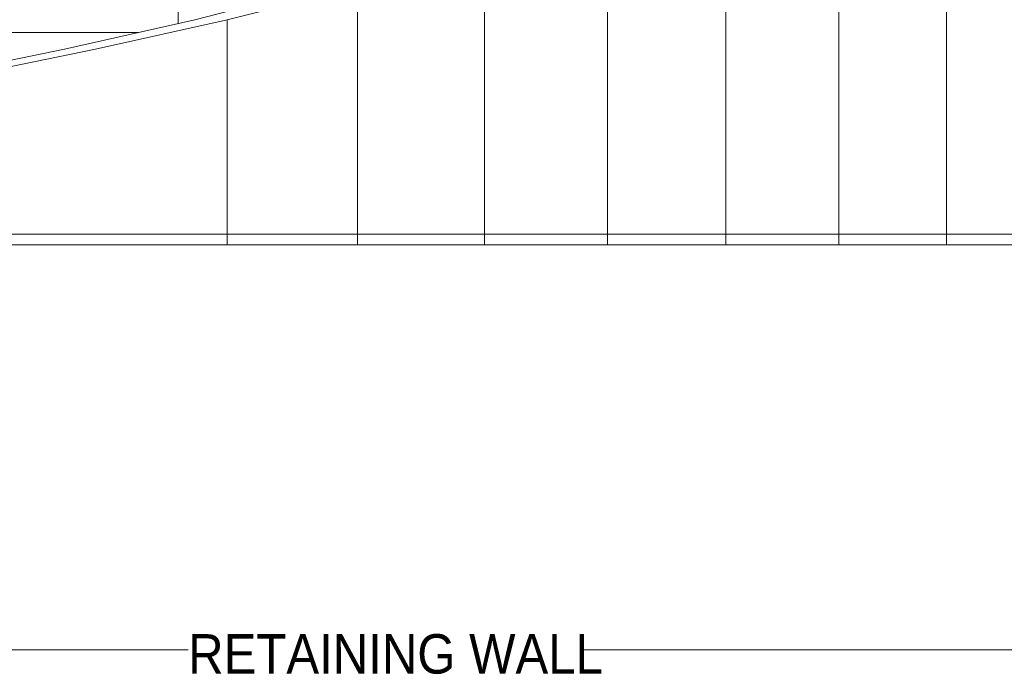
# Model space of a CAD drawing. Header units: millimetres. Extents: x -121668 to 127737, y 1553 to 34854.
# Tile 3 of 94: x -105238 to -98162, y 2537 to 7243. Entities that reach past the tile are written whole.
import ezdxf

# ---------------------------------------------------------------- set-up
doc = ezdxf.new("R2010")
doc.units = ezdxf.units.MM
doc.linetypes.add('Center', pattern=[40, 10, -5, 20, -5])
for name, color, linetype, lineweight in [('A-DETL-THIN', 151, 'Continuous', 9), ('A-FLOR', 192, 'Continuous', 9), ('A-FLOR-LEVL', 51, 'Continuous', 9), ('A-GENM', 13, 'Continuous', 20), ('G-ANNO-TEXT', 231, 'Continuous', 5)]:
    doc.layers.add(name, color=color, linetype=linetype, lineweight=lineweight)
doc.styles.add('Swis721 BT_1', font='swiss.ttf', dxfattribs={"width": 0.89, "height": 283.821263})

# ---------------------------------------------------------------- blocks, each defined once
blk = doc.blocks.new('DLN_Tactile - Directional Tiles-V129-Copy of GBP_NORTH ELEAVTION')
at = {"layer": 'A-GENM'}
for p, q in [((-98363, 5702), (-98162.8, 5702)), ((-98363, 5700), (-98363, 5702)), ((-98162.8, 5700), (-98363, 5700)), ((-98162.8, 5702), (-97939.4, 5702)), ((-98162.8, 5702), (-98162.8, 5700)), ((-97939.4, 5700), (-98162.8, 5700)), ((-98139.6, 5700), (-98139.6, 5702)), ((-97939.4, 5700), (-97939.4, 5702))]:
    blk.add_line(p, q, dxfattribs=at)
blk = doc.blocks.new('DLN_Tactile - Directional Tiles-V130-Copy of GBP_NORTH ELEAVTION')
at = {"layer": 'A-GENM'}
for p, q in [((-98585.9, 5702), (-98390, 5702)), ((-98585.9, 5700), (-98585.9, 5702)), ((-98390, 5700), (-98585.9, 5700)), ((-98390, 5702), (-98162.8, 5702)), ((-98390, 5702), (-98390, 5700)), ((-98162.8, 5700), (-98390, 5700)), ((-98358.7, 5700), (-98358.7, 5702)), ((-98162.8, 5700), (-98162.8, 5702))]:
    blk.add_line(p, q, dxfattribs=at)
blk = doc.blocks.new('DLN_Tactile - Directional Tiles-V131-Copy of GBP_NORTH ELEAVTION')
at = {"layer": 'A-GENM'}
for p, q in [((-98812.5, 5702), (-98620.9, 5702)), ((-98812.5, 5700), (-98812.5, 5702)), ((-98620.9, 5700), (-98812.5, 5700)), ((-98620.9, 5702), (-98390, 5702)), ((-98620.9, 5702), (-98620.9, 5700)), ((-98390, 5700), (-98620.9, 5700)), ((-98581.6, 5700), (-98581.6, 5702)), ((-98390, 5700), (-98390, 5702))]:
    blk.add_line(p, q, dxfattribs=at)
blk = doc.blocks.new('DLN_Tactile - Directional Tiles-V132-Copy of GBP_NORTH ELEAVTION')
at = {"layer": 'A-GENM'}
for p, q in [((-99042.5, 5702), (-98855.4, 5702)), ((-99042.5, 5700), (-99042.5, 5702)), ((-98855.4, 5700), (-99042.5, 5700)), ((-98855.4, 5702), (-98620.9, 5702)), ((-98855.4, 5702), (-98855.4, 5700)), ((-98620.9, 5700), (-98855.4, 5700)), ((-98808.1, 5700), (-98808.1, 5702)), ((-98620.9, 5700), (-98620.9, 5702))]:
    blk.add_line(p, q, dxfattribs=at)
blk = doc.blocks.new('DLN_Tactile - Directional Tiles-V133-Copy of GBP_NORTH ELEAVTION')
at = {"layer": 'A-GENM'}
for p, q in [((-99276, 5702), (-99093.3, 5702)), ((-99276, 5700), (-99276, 5702)), ((-99093.3, 5700), (-99276, 5700)), ((-99093.3, 5702), (-98855.4, 5702)), ((-99093.3, 5702), (-99093.3, 5700)), ((-98855.4, 5700), (-99093.3, 5700)), ((-99038, 5700), (-99038, 5702)), ((-98855.4, 5700), (-98855.4, 5702))]:
    blk.add_line(p, q, dxfattribs=at)
blk = doc.blocks.new('DLN_Tactile - Directional Tiles-V134-Copy of GBP_NORTH ELEAVTION')
at = {"layer": 'A-GENM'}
for p, q in [((-99512.9, 5702), (-99334.7, 5702)), ((-99512.9, 5700), (-99512.9, 5702)), ((-99334.7, 5700), (-99512.9, 5700)), ((-99334.7, 5702), (-99093.3, 5702)), ((-99334.7, 5702), (-99334.7, 5700)), ((-99093.3, 5700), (-99334.7, 5700)), ((-99271.5, 5700), (-99271.5, 5702)), ((-99093.3, 5700), (-99093.3, 5702))]:
    blk.add_line(p, q, dxfattribs=at)
blk = doc.blocks.new('DLN_Tactile - Directional Tiles-V135-Copy of GBP_NORTH ELEAVTION')
at = {"layer": 'A-GENM'}
for p, q in [((-99753, 5702), (-99579.5, 5702)), ((-99753, 5700), (-99753, 5702)), ((-99579.5, 5700), (-99753, 5700)), ((-99579.5, 5702), (-99334.7, 5702)), ((-99579.5, 5702), (-99579.5, 5700)), ((-99334.7, 5700), (-99579.5, 5700)), ((-99508.2, 5700), (-99508.2, 5702)), ((-99334.7, 5700), (-99334.7, 5702))]:
    blk.add_line(p, q, dxfattribs=at)
blk = doc.blocks.new('DLN_Tactile - Directional Tiles-V136-Copy of GBP_NORTH ELEAVTION')
at = {"layer": 'A-GENM'}
for p, q in [((-99996.4, 5702), (-99827.4, 5702)), ((-99996.4, 5700), (-99996.4, 5702)), ((-99827.4, 5700), (-99996.4, 5700)), ((-99827.4, 5702), (-99579.5, 5702)), ((-99827.4, 5702), (-99827.4, 5700)), ((-99579.5, 5700), (-99827.4, 5700)), ((-99748.4, 5700), (-99748.4, 5702)), ((-99579.5, 5700), (-99579.5, 5702))]:
    blk.add_line(p, q, dxfattribs=at)
blk = doc.blocks.new('DLN_Tactile - Directional Tiles-V137-Copy of GBP_NORTH ELEAVTION')
at = {"layer": 'A-GENM'}
for p, q in [((-100242.7, 5702), (-100078.6, 5702)), ((-100242.7, 5700), (-100242.7, 5702)), ((-100078.6, 5700), (-100242.7, 5700)), ((-100078.6, 5702), (-99827.4, 5702)), ((-100078.6, 5702), (-100078.6, 5700)), ((-99827.4, 5700), (-100078.6, 5700)), ((-99991.5, 5700), (-99991.5, 5702)), ((-99827.4, 5700), (-99827.4, 5702))]:
    blk.add_line(p, q, dxfattribs=at)
blk = doc.blocks.new('DLN_Tactile - Directional Tiles-V138-Copy of GBP_NORTH ELEAVTION')
at = {"layer": 'A-GENM'}
for p, q in [((-100492.1, 5702), (-100332.8, 5702)), ((-100492.1, 5700), (-100492.1, 5702)), ((-100332.8, 5700), (-100492.1, 5700)), ((-100332.8, 5702), (-100078.6, 5702)), ((-100332.8, 5702), (-100332.8, 5700)), ((-100078.6, 5700), (-100332.8, 5700)), ((-100237.9, 5700), (-100237.9, 5702)), ((-100078.6, 5700), (-100078.6, 5702))]:
    blk.add_line(p, q, dxfattribs=at)
blk = doc.blocks.new('DLN_Tactile - Directional Tiles-V139-Copy of GBP_NORTH ELEAVTION')
at = {"layer": 'A-GENM'}
for p, q in [((-100744.4, 5702), (-100589.9, 5702)), ((-100744.4, 5700), (-100744.4, 5702)), ((-100589.9, 5700), (-100744.4, 5700)), ((-100589.9, 5702), (-100332.8, 5702)), ((-100589.9, 5702), (-100589.9, 5700)), ((-100332.8, 5700), (-100589.9, 5700)), ((-100487.2, 5700), (-100487.2, 5702)), ((-100332.8, 5700), (-100332.8, 5702))]:
    blk.add_line(p, q, dxfattribs=at)
blk = doc.blocks.new('DLN_Tactile - Directional Tiles-V140-Copy of GBP_NORTH ELEAVTION')
at = {"layer": 'A-GENM'}
for p, q in [((-100999.6, 5702), (-100850, 5702)), ((-100999.6, 5700), (-100999.6, 5702)), ((-100850, 5700), (-100999.6, 5700)), ((-100850, 5702), (-100589.9, 5702)), ((-100850, 5702), (-100850, 5700)), ((-100589.9, 5700), (-100850, 5700)), ((-100739.5, 5700), (-100739.5, 5702)), ((-100589.9, 5700), (-100589.9, 5702))]:
    blk.add_line(p, q, dxfattribs=at)
blk = doc.blocks.new('DLN_Tactile - Directional Tiles-V141-Copy of GBP_NORTH ELEAVTION')
at = {"layer": 'A-GENM'}
for p, q in [((-101257.5, 5702), (-101112.8, 5702)), ((-101257.5, 5700), (-101257.5, 5702)), ((-101112.8, 5700), (-101257.5, 5700)), ((-101112.8, 5702), (-100850, 5702)), ((-101112.8, 5702), (-101112.8, 5700)), ((-100850, 5700), (-101112.8, 5700)), ((-100994.6, 5700), (-100994.6, 5702)), ((-100850, 5700), (-100850, 5702))]:
    blk.add_line(p, q, dxfattribs=at)
blk = doc.blocks.new('DLN_Tactile - Directional Tiles-V142-Copy of GBP_NORTH ELEAVTION')
at = {"layer": 'A-GENM'}
for p, q in [((-101518, 5702), (-101378.4, 5702)), ((-101518, 5700), (-101518, 5702)), ((-101378.4, 5700), (-101518, 5700)), ((-101378.4, 5702), (-101112.8, 5702)), ((-101378.4, 5702), (-101378.4, 5700)), ((-101112.8, 5700), (-101378.4, 5700)), ((-101252.4, 5700), (-101252.4, 5702)), ((-101112.8, 5700), (-101112.8, 5702))]:
    blk.add_line(p, q, dxfattribs=at)
blk = doc.blocks.new('DLN_Tactile - Directional Tiles-V143-Copy of GBP_NORTH ELEAVTION')
at = {"layer": 'A-GENM'}
for p, q in [((-101781.1, 5702), (-101646.5, 5702)), ((-101781.1, 5700), (-101781.1, 5702)), ((-101646.5, 5700), (-101781.1, 5700)), ((-101646.5, 5702), (-101378.4, 5702)), ((-101646.5, 5702), (-101646.5, 5700)), ((-101378.4, 5700), (-101646.5, 5700)), ((-101512.9, 5700), (-101512.9, 5702)), ((-101378.4, 5700), (-101378.4, 5702))]:
    blk.add_line(p, q, dxfattribs=at)
blk = doc.blocks.new('DLN_Tactile - Directional Tiles-V144-Copy of GBP_NORTH ELEAVTION')
at = {"layer": 'A-GENM'}
for p, q in [((-102046.6, 5702), (-101917.2, 5702)), ((-102046.6, 5700), (-102046.6, 5702)), ((-101917.2, 5700), (-102046.6, 5700)), ((-101917.2, 5702), (-101646.5, 5702)), ((-101917.2, 5702), (-101917.2, 5700)), ((-101646.5, 5700), (-101917.2, 5700)), ((-101776, 5700), (-101776, 5702)), ((-101646.5, 5700), (-101646.5, 5702))]:
    blk.add_line(p, q, dxfattribs=at)
blk = doc.blocks.new('DLN_Tactile - Directional Tiles-V145-Copy of GBP_NORTH ELEAVTION')
at = {"layer": 'A-GENM'}
for p, q in [((-102314.5, 5702), (-102190.2, 5702)), ((-102314.5, 5700), (-102314.5, 5702)), ((-102190.2, 5700), (-102314.5, 5700)), ((-102190.2, 5702), (-101917.2, 5702)), ((-102190.2, 5702), (-102190.2, 5700)), ((-101917.2, 5700), (-102190.2, 5700)), ((-102041.4, 5700), (-102041.4, 5702)), ((-101917.2, 5700), (-101917.2, 5702))]:
    blk.add_line(p, q, dxfattribs=at)
blk = doc.blocks.new('DLN_Tactile - Directional Tiles-V146-Copy of GBP_NORTH ELEAVTION')
at = {"layer": 'A-GENM'}
for p, q in [((-102584.7, 5702), (-102465.6, 5702)), ((-102584.7, 5700), (-102584.7, 5702)), ((-102465.6, 5700), (-102584.7, 5700)), ((-102465.6, 5702), (-102190.2, 5702)), ((-102465.6, 5702), (-102465.6, 5700)), ((-102190.2, 5700), (-102465.6, 5700)), ((-102309.3, 5700), (-102309.3, 5702)), ((-102190.2, 5700), (-102190.2, 5702))]:
    blk.add_line(p, q, dxfattribs=at)
blk = doc.blocks.new('DLN_Tactile - Directional Tiles-V147-Copy of GBP_NORTH ELEAVTION')
at = {"layer": 'A-GENM'}
for p, q in [((-102857, 5702), (-102743.1, 5702)), ((-102857, 5700), (-102857, 5702)), ((-102743.1, 5700), (-102857, 5700)), ((-102743.1, 5702), (-102465.6, 5702)), ((-102743.1, 5702), (-102743.1, 5700)), ((-102465.6, 5700), (-102743.1, 5700)), ((-102579.4, 5700), (-102579.4, 5702)), ((-102465.6, 5700), (-102465.6, 5702))]:
    blk.add_line(p, q, dxfattribs=at)
blk = doc.blocks.new('DLN_Tactile - Directional Tiles-V89-Copy of GBP_NORTH ELEAVTION')
at = {"layer": 'A-GENM'}
for p, q in [((-89401.6, 5702), (-89292.6, 5702)), ((-89401.6, 5700), (-89401.6, 5702)), ((-89292.6, 5700), (-89401.6, 5700)), ((-89292.6, 5702), (-89013.1, 5702)), ((-89292.6, 5702), (-89292.6, 5700)), ((-89013.1, 5700), (-89292.6, 5700)), ((-89122.1, 5700), (-89122.1, 5702)), ((-89013.1, 5700), (-89013.1, 5702))]:
    blk.add_line(p, q, dxfattribs=at)
blk = doc.blocks.new('DLN_Tactile - Directional Tiles-V88-Copy of GBP_NORTH ELEAVTION')
at = {"layer": 'A-GENM'}
for p, q in [((-89122.1, 5702), (-89018.6, 5702)), ((-89122.1, 5700), (-89122.1, 5702)), ((-89018.6, 5700), (-89122.1, 5700)), ((-89018.6, 5702), (-88737, 5702)), ((-89018.6, 5702), (-89018.6, 5700)), ((-88737, 5700), (-89018.6, 5700)), ((-88840.5, 5700), (-88840.5, 5702)), ((-88737, 5700), (-88737, 5702))]:
    blk.add_line(p, q, dxfattribs=at)
blk = doc.blocks.new('DLN_Tactile - Directional Tiles-V148-Copy of GBP_NORTH ELEAVTION')
at = {"layer": 'A-GENM'}
for p, q in [((-103687.1, 5702), (-103592.2, 5702)), ((-103687.1, 5700), (-103687.1, 5702)), ((-103592.2, 5700), (-103687.1, 5700)), ((-103592.2, 5702), (-103307.6, 5702)), ((-103592.2, 5702), (-103592.2, 5700)), ((-103307.6, 5700), (-103592.2, 5700)), ((-103402.5, 5700), (-103402.5, 5702)), ((-103307.6, 5700), (-103307.6, 5702))]:
    blk.add_line(p, q, dxfattribs=at)

msp = doc.modelspace()

# ---------------------------------------------------------------- linework, layer by layer
at = {"layer": 'A-DETL-THIN'}
msp.add_line((-7232.7, 5625), (-121667.8, 5625), dxfattribs=at)
at = {"layer": 'A-FLOR'}
for p, q in [((-98577.6, 8809), (-98577.6, 5625)), ((-99351, 8566), (-99351, 5625)), ((-100164.5, 8303), (-100164.5, 5625)), ((-101014.4, 8020), (-101014.4, 5625)), ((-101897.2, 7733), (-101897.2, 5625)), ((-104098.9, 7450), (-104098.9, 7215.6)), ((-103978.4, 7243), (-103074.7, 7477)), ((-102809.2, 7477), (-103746.1, 7243)), ((-102809.2, 7477), (-102809.2, 5625)), ((-104915.2, 7030), (-103978.4, 7243)), ((-103746.1, 7243), (-104693.9, 7030)), ((-103746.1, 7243), (-103746.1, 5625)), ((-106057.9, 7150), (-104387.4, 7150)), ((-105863.9, 6838), (-104915.2, 7030)), ((-104693.9, 7030), (-105642.5, 6838))]:
    msp.add_line(p, q, dxfattribs=at)
at = {"layer": 'A-FLOR-LEVL', "linetype": 'Center', "lineweight": 5}
msp.add_line((-108303, 5625), (-8057.7, 5625), dxfattribs=at)
at = {"layer": 'G-ANNO-TEXT', "color": 7}
for p, q in [((-111346, 2712.7), (-104027.3, 2712.7)), ((-106326.7, 2712.7), (-104027.3, 2712.7)), ((-95973.1, 2712.7), (-101195.3, 2712.7))]:
    msp.add_line(p, q, dxfattribs=at)

# ---------------------------------------------------------------- block references
at = {"layer": 'A-GENM'}
for name, p in [('DLN_Tactile - Directional Tiles-V148-Copy of GBP_NORTH ELEAVTION', (-1707.6, 0)), ('DLN_Tactile - Directional Tiles-V148-Copy of GBP_NORTH ELEAVTION', (-1423, 0)), ('DLN_Tactile - Directional Tiles-V148-Copy of GBP_NORTH ELEAVTION', (-1138.4, 0)), ('DLN_Tactile - Directional Tiles-V148-Copy of GBP_NORTH ELEAVTION', (-853.8, 0)), ('DLN_Tactile - Directional Tiles-V148-Copy of GBP_NORTH ELEAVTION', (-569.2, 0)), ('DLN_Tactile - Directional Tiles-V148-Copy of GBP_NORTH ELEAVTION', (-284.6, 0)), ('DLN_Tactile - Directional Tiles-V148-Copy of GBP_NORTH ELEAVTION', (0, 0)), ('DLN_Tactile - Directional Tiles-V147-Copy of GBP_NORTH ELEAVTION', (0, 0)), ('DLN_Tactile - Directional Tiles-V146-Copy of GBP_NORTH ELEAVTION', (0, 0)), ('DLN_Tactile - Directional Tiles-V145-Copy of GBP_NORTH ELEAVTION', (0, 0)), ('DLN_Tactile - Directional Tiles-V144-Copy of GBP_NORTH ELEAVTION', (0, 0)), ('DLN_Tactile - Directional Tiles-V143-Copy of GBP_NORTH ELEAVTION', (0, 0)), ('DLN_Tactile - Directional Tiles-V142-Copy of GBP_NORTH ELEAVTION', (0, 0)), ('DLN_Tactile - Directional Tiles-V141-Copy of GBP_NORTH ELEAVTION', (0, 0)), ('DLN_Tactile - Directional Tiles-V140-Copy of GBP_NORTH ELEAVTION', (0, 0)), ('DLN_Tactile - Directional Tiles-V139-Copy of GBP_NORTH ELEAVTION', (0, 0)), ('DLN_Tactile - Directional Tiles-V138-Copy of GBP_NORTH ELEAVTION', (0, 0)), ('DLN_Tactile - Directional Tiles-V137-Copy of GBP_NORTH ELEAVTION', (0, 0)), ('DLN_Tactile - Directional Tiles-V136-Copy of GBP_NORTH ELEAVTION', (0, 0)), ('DLN_Tactile - Directional Tiles-V135-Copy of GBP_NORTH ELEAVTION', (0, 0)), ('DLN_Tactile - Directional Tiles-V134-Copy of GBP_NORTH ELEAVTION', (0, 0)), ('DLN_Tactile - Directional Tiles-V133-Copy of GBP_NORTH ELEAVTION', (0, 0)), ('DLN_Tactile - Directional Tiles-V132-Copy of GBP_NORTH ELEAVTION', (0, 0)), ('DLN_Tactile - Directional Tiles-V131-Copy of GBP_NORTH ELEAVTION', (0, 0)), ('DLN_Tactile - Directional Tiles-V130-Copy of GBP_NORTH ELEAVTION', (0, 0)), ('DLN_Tactile - Directional Tiles-V129-Copy of GBP_NORTH ELEAVTION', (0, 0))]:
    msp.add_blockref(name, p, dxfattribs=at)
at = {"layer": 'A-GENM', "extrusion": (-0.001077, 0, 0.999999)}
msp.add_blockref('DLN_Tactile - Directional Tiles-V88-Copy of GBP_NORTH ELEAVTION', (-14214.5, 0), dxfattribs=at)
at = {"layer": 'A-GENM', "extrusion": (-0.001643, 0, 0.999999)}
msp.add_blockref('DLN_Tactile - Directional Tiles-V89-Copy of GBP_NORTH ELEAVTION', (-13621.3, 0), dxfattribs=at)

# ---------------------------------------------------------------- texts
at = {"layer": 'G-ANNO-TEXT', "color": 7, "insert": (-104027.3, 2825.5), "char_height": 283.821, "width": 3398.4, "attachment_point": 1, "line_spacing_factor": 1.00667, "style": 'Swis721 BT_1'}
msp.add_mtext('RETAINING WALL', dxfattribs=at)

doc.saveas('drawing.dxf')
